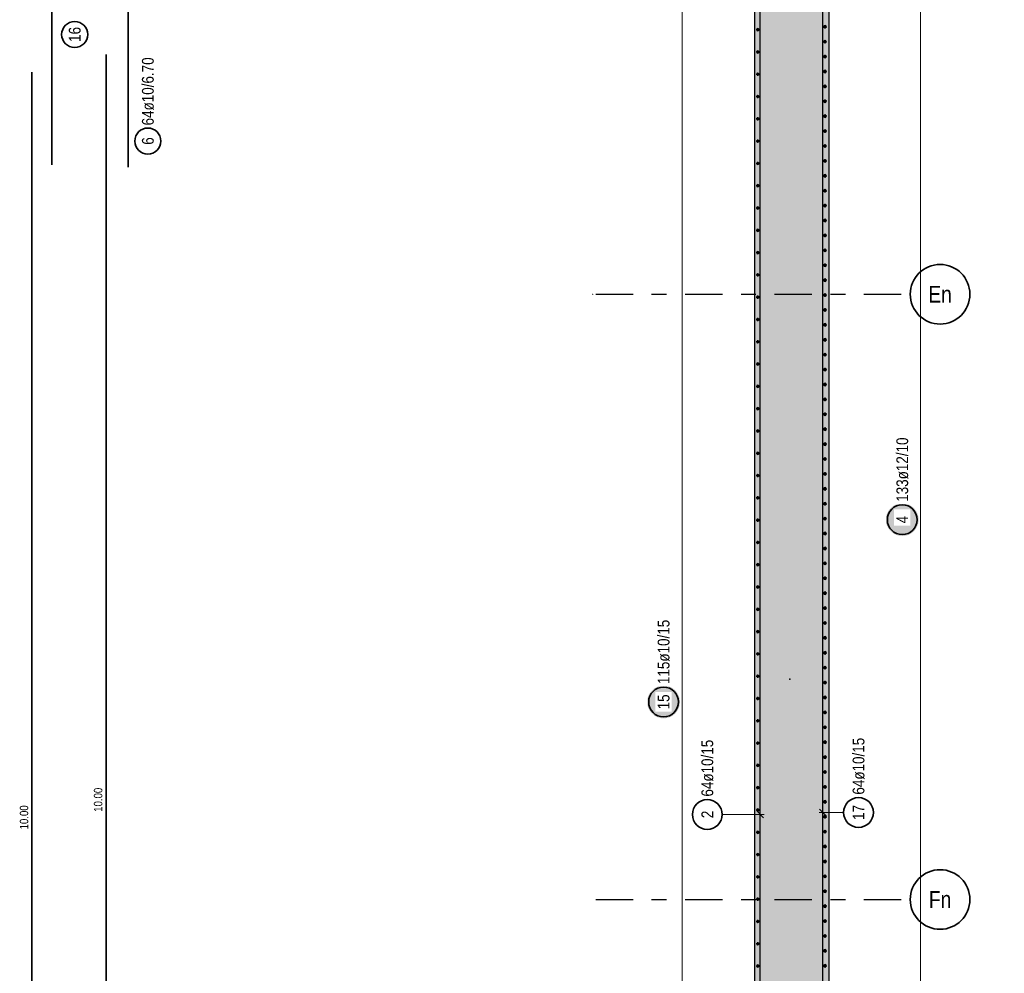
# Model space of a CAD drawing. Header units: millimetres. Extents: x -48 to 49.2, y -6.2 to 26.4.
# Tile 11 of 53: x 17.9 to 24.5, y 5.4 to 11.8. Entities that reach past the tile are written whole.
import ezdxf
from ezdxf.enums import TextEntityAlignment as Align

# ---------------------------------------------------------------- set-up
doc = ezdxf.new("R2010")
doc.units = ezdxf.units.MM
doc.linetypes.add('DASHDOTX2', pattern=[2, 1, -0.5, 0, -0.5])
for name, color, linetype, lineweight in [('Achsen', 7, 'Continuous', 20), ('Mattenbewehrung', 7, 'Continuous', 20), ('Schraffuren', 7, 'Continuous', 20)]:
    doc.layers.add(name, color=color, linetype=linetype, lineweight=lineweight)
doc.styles.add('Arial Narrow', font='ARIALN.TTF')
doc.dimstyles.new('Arch_Strakon_dimstyle', dxfattribs={"dimtxt": 8.75, "dimasz": 1, "dimexe": 1.25, "dimexo": 0.0625, "dimgap": 1, "dimtad": 0, "dimdec": 3, "dimzin": 12, "dimdsep": 46, "dimtxsty": 'Arial Narrow', "dimblk": 'Arrowhead_Tick', "dimsah": 1, "dimcen": 0, "dimse1": 1, "dimse2": 1, "dimclrd": 6, "dimclrt": 2, "dimazin": 0, "dimtfac": 1, "dimtdec": 4, "dimtmove": 0, "dimatfit": 3, "dimldrblk": 'NONE', "dimfxl": 1, "dimtvp": 1, "dimtolj": 1, "dimtzin": 0, "dimlwd": 13, "dimarcsym": 2})

# ---------------------------------------------------------------- blocks, each defined once
blk = doc.blocks.new('Arrowhead_Tick')
at = {"color": 0, "linetype": 'Continuous', "lineweight": -2}
for p, q in [((0, 10), (0, -5)), ((-1, 0), (0, 0)), ((5, 0), (0, 0))]:
    blk.add_line(p, q, dxfattribs=at)
at = {"color": 2, "linetype": 'Continuous', "lineweight": 35}
blk.add_line((2.21, 2.21), (-2.21, -2.21), dxfattribs=at)
blk = doc.blocks.new('*D33')
at = {"layer": 'Defpoints', "color": 0}
for p in [(23.0968, 7.417), (27.4297, 7.417), (27.1598, 7.342)]:
    blk.add_point(p, dxfattribs=at)
at = {"layer": 'Schraffuren', "color": 6, "linetype": 'Continuous', "lineweight": 13}
blk.add_line((27.4297, 7.352), (27.4297, 7.407), dxfattribs=at)
at = {"layer": 'Schraffuren', "color": 6, "lineweight": 13, "xscale": 0.01, "yscale": 0.01, "zscale": 0.01}
for p, rotation in [((27.4297, 7.417), 90), ((27.4297, 7.342), 270)]:
    blk.add_blockref('Arrowhead_Tick', p, dxfattribs=dict(at, rotation=rotation))
at = {"layer": 'Schraffuren', "color": 2, "lineweight": 18, "insert": (27.4047, 7.2778), "char_height": 0.07875, "attachment_point": 5, "rotation": 90, "style": 'Arial Narrow', "bg_fill": 3, "box_fill_scale": 1.1, "bg_fill_color": 256, "bg_fill_true_color": 13158600, "bg_fill_transparency": 0}
blk.add_mtext('\\A1;3', dxfattribs=at)
blk = doc.blocks.new('_None')

msp = doc.modelspace()

# ---------------------------------------------------------------- hatches: boundary and pattern name
at = {"layer": 'Schraffuren', "lineweight": 25, "true_color": 0xd7ffd7}
msp.add_hatch(color=254, dxfattribs=at).paths.add_polyline_path([(22.859048, 1.53914), (23.359048, 1.53914), (23.359048, 17.299137), (23.333048, 17.299137), (23.333048, 17.442137), (22.935048, 17.442137), (22.935048, 17.299137), (22.909048, 17.299137), (22.909048, 17.599137), (22.935048, 17.599137), (22.935048, 17.456137), (23.333048, 17.456137), (23.333048, 17.599137), (23.359048, 17.599137), (23.359048, 17.699137), (22.859055, 17.699138)])
at = {"layer": 'Schraffuren', "lineweight": 25, "true_color": 0xffffff}
for points in [[(23.961607, 8.487097), (23.96154, 8.490936), (23.961339, 8.49477), (23.961005, 8.498595), (23.960537, 8.502406), (23.959936, 8.506198), (23.959203, 8.509967), (23.95834, 8.513708), (23.957346, 8.517417), (23.956223, 8.521089), (23.954973, 8.524719), (23.953597, 8.528303), (23.952097, 8.531838), (23.950474, 8.535318), (23.948731, 8.538739), (23.94687, 8.542097), (23.944892, 8.545388), (23.942801, 8.548608), (23.940599, 8.551753), (23.938288, 8.554819), (23.935872, 8.557803), (23.933353, 8.560701), (23.930735, 8.563509), (23.92802, 8.566224), (23.925211, 8.568843), (23.922314, 8.571362), (23.91933, 8.573778), (23.916264, 8.576089), (23.913118, 8.578291), (23.909898, 8.580382), (23.906607, 8.582359), (23.903249, 8.584221), (23.899828, 8.585964), (23.896348, 8.587587), (23.892814, 8.589087), (23.889229, 8.590463), (23.885599, 8.591713), (23.881927, 8.592835), (23.878219, 8.593829), (23.874477, 8.594693), (23.870708, 8.595426), (23.866916, 8.596026), (23.863105, 8.596494), (23.85928, 8.596829), (23.855446, 8.59703), (23.851607, 8.597097), (23.847768, 8.59703), (23.843934, 8.596829), (23.840109, 8.596494), (23.836298, 8.596026), (23.832506, 8.595426), (23.828737, 8.594693), (23.824996, 8.593829), (23.821287, 8.592835), (23.817615, 8.591713), (23.813985, 8.590463), (23.8104, 8.589087), (23.806866, 8.587587), (23.803386, 8.585964), (23.799965, 8.584221), (23.796607, 8.582359), (23.793316, 8.580382), (23.790096, 8.578291), (23.786951, 8.576089), (23.783884, 8.573778), (23.7809, 8.571362), (23.778003, 8.568843), (23.775195, 8.566224), (23.77248, 8.563509), (23.769861, 8.560701), (23.767342, 8.557803), (23.764926, 8.554819), (23.762615, 8.551753), (23.760413, 8.548608), (23.758322, 8.545388), (23.756344, 8.542097), (23.754483, 8.538739), (23.75274, 8.535318), (23.751117, 8.531838), (23.749617, 8.528303), (23.748241, 8.524719), (23.746991, 8.521089), (23.745868, 8.517417), (23.744875, 8.513708), (23.744011, 8.509967), (23.743278, 8.506198), (23.742678, 8.502406), (23.74221, 8.498595), (23.741875, 8.49477), (23.741674, 8.490936), (23.741607, 8.487097), (23.741674, 8.483258), (23.741875, 8.479423), (23.74221, 8.475599), (23.742678, 8.471788), (23.743278, 8.467995), (23.744011, 8.464226), (23.744875, 8.460485), (23.745868, 8.456777), (23.746991, 8.453105), (23.748241, 8.449474), (23.749617, 8.44589), (23.751117, 8.442356), (23.75274, 8.438876), (23.754483, 8.435455), (23.756344, 8.432097), (23.758322, 8.428806), (23.760413, 8.425585), (23.762615, 8.42244), (23.764926, 8.419374), (23.767342, 8.41639), (23.769861, 8.413492), (23.77248, 8.410684), (23.775195, 8.407969), (23.778003, 8.405351), (23.7809, 8.402832), (23.783884, 8.400416), (23.786951, 8.398105), (23.790096, 8.395903), (23.793316, 8.393811), (23.796607, 8.391834), (23.799965, 8.389972), (23.803386, 8.388229), (23.806866, 8.386607), (23.8104, 8.385106), (23.813985, 8.383731), (23.817615, 8.38248), (23.821287, 8.381358), (23.824996, 8.380364), (23.828737, 8.3795), (23.832506, 8.378768), (23.836298, 8.378167), (23.840109, 8.377699), (23.843934, 8.377365), (23.847768, 8.377164), (23.851607, 8.377097), (23.855446, 8.377164), (23.85928, 8.377365), (23.863105, 8.377699), (23.866916, 8.378167), (23.870708, 8.378768), (23.874477, 8.3795), (23.878219, 8.380364), (23.881927, 8.381358), (23.885599, 8.38248), (23.889229, 8.383731), (23.892814, 8.385106), (23.896348, 8.386607), (23.899828, 8.388229), (23.903249, 8.389972), (23.906607, 8.391834), (23.909898, 8.393811), (23.913118, 8.395903), (23.916264, 8.398105), (23.91933, 8.400416), (23.922314, 8.402832), (23.925211, 8.405351), (23.92802, 8.407969), (23.930735, 8.410684), (23.933353, 8.413492), (23.935872, 8.41639), (23.938288, 8.419374), (23.940599, 8.42244), (23.942801, 8.425585), (23.944892, 8.428806), (23.94687, 8.432097), (23.948731, 8.435455), (23.950474, 8.438876), (23.952097, 8.442356), (23.953597, 8.44589), (23.954973, 8.449474), (23.956223, 8.453105), (23.957346, 8.456777), (23.95834, 8.460485), (23.959203, 8.464226), (23.959936, 8.467995), (23.960537, 8.471788), (23.961005, 8.475599), (23.961339, 8.479423)], [(22.359993, 7.264251), (22.359926, 7.26809), (22.359725, 7.271925), (22.35939, 7.27575), (22.358922, 7.27956), (22.358322, 7.283353), (22.357589, 7.287122), (22.356725, 7.290863), (22.355732, 7.294572), (22.354609, 7.298243), (22.353359, 7.301874), (22.351983, 7.305458), (22.350483, 7.308992), (22.34886, 7.312472), (22.347117, 7.315893), (22.345256, 7.319251), (22.343278, 7.322543), (22.341187, 7.325763), (22.338985, 7.328908), (22.336674, 7.331974), (22.334258, 7.334958), (22.331739, 7.337856), (22.32912, 7.340664), (22.326405, 7.343379), (22.323597, 7.345997), (22.320699, 7.348516), (22.317716, 7.350933), (22.314649, 7.353243), (22.311504, 7.355446), (22.308284, 7.357537), (22.304993, 7.359514), (22.301635, 7.361376), (22.298214, 7.363119), (22.294734, 7.364741), (22.2912, 7.366242), (22.287615, 7.367618), (22.283985, 7.368868), (22.280313, 7.36999), (22.276604, 7.370984), (22.272863, 7.371848), (22.269094, 7.37258), (22.265302, 7.373181), (22.261491, 7.373649), (22.257666, 7.373983), (22.253832, 7.374184), (22.249993, 7.374251), (22.246154, 7.374184), (22.24232, 7.373983), (22.238495, 7.373649), (22.234684, 7.373181), (22.230892, 7.37258), (22.227123, 7.371848), (22.223381, 7.370984), (22.219673, 7.36999), (22.216001, 7.368868), (22.212371, 7.367618), (22.208786, 7.366242), (22.205252, 7.364741), (22.201772, 7.363119), (22.198351, 7.361376), (22.194993, 7.359514), (22.191702, 7.357537), (22.188482, 7.355446), (22.185336, 7.353243), (22.18227, 7.350933), (22.179286, 7.348516), (22.176388, 7.345997), (22.17358, 7.343379), (22.170865, 7.340664), (22.168247, 7.337856), (22.165728, 7.334958), (22.163312, 7.331974), (22.161001, 7.328908), (22.158799, 7.325763), (22.156708, 7.322543), (22.15473, 7.319251), (22.152869, 7.315893), (22.151125, 7.312472), (22.149503, 7.308992), (22.148003, 7.305458), (22.146627, 7.301874), (22.145377, 7.298243), (22.144254, 7.294572), (22.14326, 7.290863), (22.142397, 7.287122), (22.141664, 7.283353), (22.141063, 7.27956), (22.140595, 7.27575), (22.140261, 7.271925), (22.14006, 7.26809), (22.139993, 7.264251), (22.14006, 7.260412), (22.140261, 7.256578), (22.140595, 7.252753), (22.141063, 7.248942), (22.141664, 7.24515), (22.142397, 7.241381), (22.14326, 7.23764), (22.144254, 7.233931), (22.145377, 7.23026), (22.146627, 7.226629), (22.148003, 7.223045), (22.149503, 7.21951), (22.151125, 7.216031), (22.152869, 7.21261), (22.15473, 7.209251), (22.156708, 7.20596), (22.158799, 7.20274), (22.161001, 7.199595), (22.163312, 7.196529), (22.165728, 7.193545), (22.168247, 7.190647), (22.170865, 7.187839), (22.17358, 7.185124), (22.176388, 7.182505), (22.179286, 7.179987), (22.18227, 7.17757), (22.185336, 7.17526), (22.188482, 7.173057), (22.191702, 7.170966), (22.194993, 7.168989), (22.198351, 7.167127), (22.201772, 7.165384), (22.205252, 7.163761), (22.208786, 7.162261), (22.212371, 7.160885), (22.216001, 7.159635), (22.219673, 7.158513), (22.223381, 7.157519), (22.227123, 7.156655), (22.230892, 7.155923), (22.234684, 7.155322), (22.238495, 7.154854), (22.24232, 7.154519), (22.246154, 7.154318), (22.249993, 7.154251), (22.253832, 7.154318), (22.257666, 7.154519), (22.261491, 7.154854), (22.265302, 7.155322), (22.269094, 7.155923), (22.272863, 7.156655), (22.276604, 7.157519), (22.280313, 7.158513), (22.283985, 7.159635), (22.287615, 7.160885), (22.2912, 7.162261), (22.294734, 7.163761), (22.298214, 7.165384), (22.301635, 7.167127), (22.304993, 7.168989), (22.308284, 7.170966), (22.311504, 7.173057), (22.314649, 7.17526), (22.317716, 7.17757), (22.320699, 7.179987), (22.323597, 7.182505), (22.326405, 7.185124), (22.32912, 7.187839), (22.331739, 7.190647), (22.334258, 7.193545), (22.336674, 7.196529), (22.338985, 7.199595), (22.341187, 7.20274), (22.343278, 7.20596), (22.345256, 7.209251), (22.347117, 7.21261), (22.34886, 7.216031), (22.350483, 7.21951), (22.351983, 7.223045), (22.353359, 7.226629), (22.354609, 7.23026), (22.355732, 7.233931), (22.356725, 7.23764), (22.357589, 7.241381), (22.358322, 7.24515), (22.358922, 7.248942), (22.35939, 7.252753), (22.359725, 7.256578)]]:
    msp.add_hatch(color=7, dxfattribs=at).paths.add_polyline_path(points)

# ---------------------------------------------------------------- linework, layer by layer
at = {"color": 9, "linetype": 'Continuous', "lineweight": 0}
msp.add_circle((21.775034, 9.999137), 0.00111, dxfattribs=at)
at = {"layer": 'Achsen', "color": 3, "linetype": 'DASHDOTX2', "lineweight": 25, "ltscale": 0.25}
for p, q in [((21.794884, 9.999131), (23.905212, 9.999131)), ((21.794884, 5.939131), (23.905212, 5.939131))]:
    msp.add_line(p, q, dxfattribs=at)
at = {"layer": 'Achsen', "color": 2, "linetype": 'Continuous', "lineweight": 35}
for centre in [(24.105212, 9.999131), (24.105212, 5.939131)]:
    msp.add_circle(centre, 0.2, dxfattribs=at)
at = {"layer": 'Mattenbewehrung', "color": 3, "linetype": 'Continuous', "lineweight": 25}
for p, q in [((22.859055, 17.699138), (22.859055, 1.53914)), ((23.359048, 17.299137), (23.359048, 1.53914))]:
    msp.add_line(p, q, dxfattribs=at)
at = {"layer": 'Schraffuren', "color": 5, "linetype": 'Continuous', "lineweight": 18}
for p, q in [((22.374993, 1.60414), (22.374993, 18.654137)), ((23.975, 1.59514), (23.975, 14.793137)), ((22.643416, 6.509561), (22.924048, 6.509561)), ((23.458062, 6.522657), (23.294048, 6.522657))]:
    msp.add_line(p, q, dxfattribs=at)
at = {"layer": 'Schraffuren', "color": 3, "linetype": 'Continuous', "lineweight": 25}
for p, q in [((22.899048, 10.959137), (22.899048, 17.659137)), ((23.319048, 10.959137), (23.319048, 17.379137)), ((22.899048, 1.57914), (22.899048, 11.57914)), ((23.319048, 1.57914), (23.319048, 11.57914)), ((23.296951, 6.544754), (23.341145, 6.50056)), ((22.921145, 6.487464), (22.876951, 6.531659))]:
    msp.add_line(p, q, dxfattribs=at)
at = {"layer": 'Schraffuren', "color": 2, "linetype": 'Continuous', "lineweight": 35}
for p, q in [((18.145768, 10.868169), (18.145768, 17.568169)), ((18.657818, 10.851996), (18.657818, 17.276996)), ((18.508708, 1.607165), (18.508708, 11.607165)), ((18.011674, 1.48914), (18.011674, 11.48914))]:
    msp.add_line(p, q, dxfattribs=at)
for centre, radius in [((18.298524, 11.741744), 0.0875), ((18.7893, 11.026828), 0.0875), ((23.851607, 8.487097), 0.1), ((22.249993, 7.264251), 0.1), ((22.543416, 6.509561), 0.1), ((23.558062, 6.522657), 0.1)]:
    msp.add_circle(centre, radius, dxfattribs=at)
at = {"layer": 'Schraffuren', "color": 4, "linetype": 'Continuous', "lineweight": 50}
for centre, radius in [((22.882048, 11.774313), 0.005), ((22.882048, 11.774313), 0.005), ((22.882048, 11.774313), 0.0045), ((22.882048, 11.774313), 0.0035), ((22.882048, 11.774313), 0.0025), ((22.882048, 11.774313), 0.0015), ((22.882048, 11.774313), 0.0005), ((23.333048, 11.793592), 0.006), ((23.333048, 11.793592), 0.006), ((23.333048, 11.793592), 0.0054), ((23.333048, 11.793592), 0.0042), ((23.333048, 11.793592), 0.003), ((23.333048, 11.793592), 0.0018), ((23.333048, 11.793592), 0.0006), ((23.333048, 11.693607), 0.006), ((23.333048, 11.693607), 0.006), ((23.333048, 11.693607), 0.0054), ((23.333048, 11.693607), 0.0042), ((23.333048, 11.693607), 0.003), ((23.333048, 11.693607), 0.0018), ((22.882048, 11.624752), 0.005), ((22.882048, 11.624752), 0.005), ((22.882048, 11.624752), 0.0045), ((22.882048, 11.624752), 0.0035), ((23.333048, 11.693607), 0.0006), ((22.882048, 11.624752), 0.0025), ((22.882048, 11.624752), 0.0015), ((22.882048, 11.624752), 0.0005), ((23.333048, 11.593622), 0.006), ((23.333048, 11.593622), 0.006), ((23.333048, 11.593622), 0.0054), ((23.333048, 11.593622), 0.0042), ((23.333048, 11.593622), 0.003), ((23.333048, 11.593622), 0.0018), ((23.333048, 11.593622), 0.0006), ((23.333048, 11.493637), 0.006), ((23.333048, 11.493637), 0.006), ((23.333048, 11.493637), 0.0054), ((23.333048, 11.493637), 0.0042), ((23.333048, 11.493637), 0.003), ((22.882048, 11.475191), 0.005), ((22.882048, 11.475191), 0.005), ((22.882048, 11.475191), 0.0045), ((22.882048, 11.475191), 0.0035), ((22.882048, 11.475191), 0.0025), ((22.882048, 11.475191), 0.0015), ((22.882048, 11.475191), 0.0005), ((23.333048, 11.493637), 0.0018), ((23.333048, 11.493637), 0.0006), ((23.333048, 11.393653), 0.006), ((23.333048, 11.393653), 0.006), ((23.333048, 11.393653), 0.0054), ((23.333048, 11.393653), 0.0042), ((23.333048, 11.393653), 0.003), ((23.333048, 11.393653), 0.0018), ((23.333048, 11.393653), 0.0006), ((22.882048, 11.325629), 0.005), ((22.882048, 11.325629), 0.005), ((22.882048, 11.325629), 0.0045), ((22.882048, 11.325629), 0.0035), ((22.882048, 11.325629), 0.0025), ((22.882048, 11.325629), 0.0015), ((22.882048, 11.325629), 0.0005), ((23.333048, 11.293668), 0.006), ((23.333048, 11.293668), 0.006), ((23.333048, 11.293668), 0.0054), ((23.333048, 11.293668), 0.0042), ((23.333048, 11.293668), 0.003), ((23.333048, 11.293668), 0.0018), ((23.333048, 11.293668), 0.0006), ((22.882048, 11.176068), 0.005), ((22.882048, 11.176068), 0.005), ((22.882048, 11.176068), 0.0045), ((22.882048, 11.176068), 0.0035), ((22.882048, 11.176068), 0.0025), ((22.882048, 11.176068), 0.0015), ((22.882048, 11.176068), 0.0005), ((23.333048, 11.193683), 0.006), ((23.333048, 11.193683), 0.006), ((23.333048, 11.193683), 0.0054), ((23.333048, 11.193683), 0.0042), ((23.333048, 11.193683), 0.003), ((23.333048, 11.193683), 0.0018), ((23.333048, 11.193683), 0.0006), ((23.333048, 11.093698), 0.006), ((23.333048, 11.093698), 0.006), ((23.333048, 11.093698), 0.0054), ((23.333048, 11.093698), 0.0042), ((23.333048, 11.093698), 0.003), ((23.333048, 11.093698), 0.0018), ((23.333048, 11.093698), 0.0006), ((22.882048, 11.026507), 0.005), ((22.882048, 11.026507), 0.005), ((22.882048, 11.026507), 0.0045), ((22.882048, 11.026507), 0.0035), ((22.882048, 11.026507), 0.0025), ((22.882048, 11.026507), 0.0015), ((22.882048, 11.026507), 0.0005), ((23.333048, 10.993713), 0.006), ((23.333048, 10.993713), 0.006), ((23.333048, 10.993713), 0.0054), ((23.333048, 10.993713), 0.0042), ((23.333048, 10.993713), 0.003), ((23.333048, 10.993713), 0.0018), ((23.333048, 10.993713), 0.0006), ((22.882048, 10.876945), 0.005), ((22.882048, 10.876945), 0.005), ((22.882048, 10.876945), 0.0045), ((22.882048, 10.876945), 0.0035), ((22.882048, 10.876945), 0.0025), ((22.882048, 10.876945), 0.0015), ((22.882048, 10.876945), 0.0005), ((23.333048, 10.893729), 0.006), ((23.333048, 10.893729), 0.006), ((23.333048, 10.893729), 0.0054), ((23.333048, 10.893729), 0.0042), ((23.333048, 10.893729), 0.003), ((23.333048, 10.893729), 0.0018), ((23.333048, 10.893729), 0.0006), ((23.333048, 10.793744), 0.006), ((23.333048, 10.793744), 0.006), ((23.333048, 10.793744), 0.0054), ((23.333048, 10.793744), 0.0042), ((23.333048, 10.793744), 0.003), ((23.333048, 10.793744), 0.0018), ((23.333048, 10.793744), 0.0006), ((22.882048, 10.727384), 0.005), ((22.882048, 10.727384), 0.005), ((22.882048, 10.727384), 0.0045), ((22.882048, 10.727384), 0.0035), ((22.882048, 10.727384), 0.0025), ((22.882048, 10.727384), 0.0015), ((22.882048, 10.727384), 0.0005), ((23.333048, 10.693759), 0.006), ((23.333048, 10.693759), 0.006), ((23.333048, 10.693759), 0.0054), ((23.333048, 10.693759), 0.0042), ((23.333048, 10.693759), 0.003), ((23.333048, 10.693759), 0.0018), ((23.333048, 10.693759), 0.0006), ((22.882048, 10.577822), 0.005), ((22.882048, 10.577822), 0.005), ((22.882048, 10.577822), 0.0045), ((22.882048, 10.577822), 0.0035), ((22.882048, 10.577822), 0.0025), ((22.882048, 10.577822), 0.0015), ((22.882048, 10.577822), 0.0005), ((23.333048, 10.593774), 0.006), ((23.333048, 10.593774), 0.006), ((23.333048, 10.593774), 0.0054), ((23.333048, 10.593774), 0.0042), ((23.333048, 10.593774), 0.003), ((23.333048, 10.593774), 0.0018), ((23.333048, 10.593774), 0.0006), ((23.333048, 10.493789), 0.006), ((23.333048, 10.493789), 0.006), ((23.333048, 10.493789), 0.0054), ((23.333048, 10.493789), 0.0042), ((23.333048, 10.493789), 0.003), ((23.333048, 10.493789), 0.0018), ((23.333048, 10.493789), 0.0006), ((22.882048, 10.428261), 0.005), ((22.882048, 10.428261), 0.005), ((22.882048, 10.428261), 0.0045), ((22.882048, 10.428261), 0.0035), ((22.882048, 10.428261), 0.0025), ((22.882048, 10.428261), 0.0015), ((22.882048, 10.428261), 0.0005), ((23.333048, 10.393804), 0.006), ((23.333048, 10.393804), 0.006), ((23.333048, 10.393804), 0.0054), ((23.333048, 10.393804), 0.0042), ((23.333048, 10.393804), 0.003), ((23.333048, 10.393804), 0.0018), ((23.333048, 10.393804), 0.0006), ((22.882048, 10.2787), 0.005), ((22.882048, 10.2787), 0.005), ((22.882048, 10.2787), 0.0045), ((22.882048, 10.2787), 0.0035), ((22.882048, 10.2787), 0.0025), ((22.882048, 10.2787), 0.0015), ((22.882048, 10.2787), 0.0005), ((23.333048, 10.29382), 0.006), ((23.333048, 10.29382), 0.006), ((23.333048, 10.29382), 0.0054), ((23.333048, 10.29382), 0.0042), ((23.333048, 10.29382), 0.003), ((23.333048, 10.29382), 0.0018), ((23.333048, 10.29382), 0.0006), ((23.333048, 10.193835), 0.006), ((23.333048, 10.193835), 0.006), ((23.333048, 10.193835), 0.0054), ((23.333048, 10.193835), 0.0042), ((23.333048, 10.193835), 0.003), ((23.333048, 10.193835), 0.0018), ((23.333048, 10.193835), 0.0006), ((22.882048, 10.129138), 0.005), ((22.882048, 10.129138), 0.005), ((22.882048, 10.129138), 0.0045), ((22.882048, 10.129138), 0.0035), ((22.882048, 10.129138), 0.0025), ((22.882048, 10.129138), 0.0015), ((22.882048, 10.129138), 0.0005), ((23.333048, 10.09385), 0.006), ((23.333048, 10.09385), 0.006), ((23.333048, 10.09385), 0.0054), ((23.333048, 10.09385), 0.0042), ((23.333048, 10.09385), 0.003), ((23.333048, 10.09385), 0.0018), ((23.333048, 10.09385), 0.0006), ((22.882048, 9.979577), 0.005), ((22.882048, 9.979577), 0.005), ((22.882048, 9.979577), 0.0045), ((22.882048, 9.979577), 0.0035), ((22.882048, 9.979577), 0.0025), ((22.882048, 9.979577), 0.0015), ((22.882048, 9.979577), 0.0005), ((23.333048, 9.993865), 0.006), ((23.333048, 9.993865), 0.006), ((23.333048, 9.993865), 0.0054), ((23.333048, 9.993865), 0.0042), ((23.333048, 9.993865), 0.003), ((23.333048, 9.993865), 0.0018), ((23.333048, 9.993865), 0.0006), ((23.333048, 9.89388), 0.006), ((23.333048, 9.89388), 0.006), ((23.333048, 9.89388), 0.0054), ((23.333048, 9.89388), 0.0042), ((23.333048, 9.89388), 0.003), ((23.333048, 9.89388), 0.0018), ((23.333048, 9.89388), 0.0006), ((22.882048, 9.830016), 0.005), ((22.882048, 9.830016), 0.005), ((22.882048, 9.830016), 0.0045), ((22.882048, 9.830016), 0.0035), ((22.882048, 9.830016), 0.0025), ((22.882048, 9.830016), 0.0015), ((22.882048, 9.830016), 0.0005), ((23.333048, 9.793896), 0.006), ((23.333048, 9.793896), 0.006), ((23.333048, 9.793896), 0.0054), ((23.333048, 9.793896), 0.0042), ((23.333048, 9.793896), 0.003), ((23.333048, 9.793896), 0.0018), ((23.333048, 9.793896), 0.0006), ((22.882048, 9.680454), 0.005), ((22.882048, 9.680454), 0.005), ((22.882048, 9.680454), 0.0045), ((22.882048, 9.680454), 0.0035), ((22.882048, 9.680454), 0.0025), ((22.882048, 9.680454), 0.0015), ((22.882048, 9.680454), 0.0005), ((23.333048, 9.693911), 0.006), ((23.333048, 9.693911), 0.006), ((23.333048, 9.693911), 0.0054), ((23.333048, 9.693911), 0.0042), ((23.333048, 9.693911), 0.003), ((23.333048, 9.693911), 0.0018), ((23.333048, 9.693911), 0.0006), ((23.333048, 9.593926), 0.006), ((23.333048, 9.593926), 0.006), ((23.333048, 9.593926), 0.0054), ((23.333048, 9.593926), 0.0042), ((23.333048, 9.593926), 0.003), ((23.333048, 9.593926), 0.0018), ((23.333048, 9.593926), 0.0006), ((22.882048, 9.530893), 0.005), ((22.882048, 9.530893), 0.005), ((22.882048, 9.530893), 0.0045), ((22.882048, 9.530893), 0.0035), ((22.882048, 9.530893), 0.0025), ((22.882048, 9.530893), 0.0015), ((22.882048, 9.530893), 0.0005), ((23.333048, 9.493941), 0.006), ((23.333048, 9.493941), 0.006), ((23.333048, 9.493941), 0.0054), ((23.333048, 9.493941), 0.0042), ((23.333048, 9.493941), 0.003), ((23.333048, 9.493941), 0.0018), ((23.333048, 9.493941), 0.0006), ((22.882048, 9.381332), 0.005), ((22.882048, 9.381332), 0.005), ((22.882048, 9.381332), 0.0045), ((22.882048, 9.381332), 0.0035), ((22.882048, 9.381332), 0.0025), ((22.882048, 9.381332), 0.0015), ((23.333048, 9.393956), 0.006), ((23.333048, 9.393956), 0.006), ((23.333048, 9.393956), 0.0054), ((23.333048, 9.393956), 0.0042), ((23.333048, 9.393956), 0.003), ((23.333048, 9.393956), 0.0018), ((23.333048, 9.393956), 0.0006), ((22.882048, 9.381332), 0.0005), ((23.333048, 9.293971), 0.006), ((23.333048, 9.293971), 0.006), ((23.333048, 9.293971), 0.0054), ((23.333048, 9.293971), 0.0042), ((23.333048, 9.293971), 0.003), ((23.333048, 9.293971), 0.0018), ((23.333048, 9.293971), 0.0006), ((22.882048, 9.23177), 0.005), ((22.882048, 9.23177), 0.005), ((22.882048, 9.23177), 0.0045), ((22.882048, 9.23177), 0.0035), ((22.882048, 9.23177), 0.0025), ((22.882048, 9.23177), 0.0015), ((22.882048, 9.23177), 0.0005), ((23.333048, 9.193987), 0.006), ((23.333048, 9.193987), 0.006), ((23.333048, 9.193987), 0.0054), ((23.333048, 9.193987), 0.0042), ((23.333048, 9.193987), 0.003), ((23.333048, 9.193987), 0.0018), ((23.333048, 9.193987), 0.0006), ((22.882048, 9.082209), 0.005), ((22.882048, 9.082209), 0.005), ((22.882048, 9.082209), 0.0045), ((22.882048, 9.082209), 0.0035), ((22.882048, 9.082209), 0.0025), ((22.882048, 9.082209), 0.0015), ((22.882048, 9.082209), 0.0005), ((23.333048, 9.094002), 0.006), ((23.333048, 9.094002), 0.006), ((23.333048, 9.094002), 0.0054), ((23.333048, 9.094002), 0.0042), ((23.333048, 9.094002), 0.003), ((23.333048, 9.094002), 0.0018), ((23.333048, 9.094002), 0.0006), ((23.333048, 8.994017), 0.006), ((23.333048, 8.994017), 0.006), ((23.333048, 8.994017), 0.0054), ((23.333048, 8.994017), 0.0042), ((23.333048, 8.994017), 0.003), ((23.333048, 8.994017), 0.0018), ((23.333048, 8.994017), 0.0006), ((22.882048, 8.932647), 0.005), ((22.882048, 8.932647), 0.005), ((22.882048, 8.932647), 0.0045), ((22.882048, 8.932647), 0.0035), ((22.882048, 8.932647), 0.0025), ((22.882048, 8.932647), 0.0015), ((22.882048, 8.932647), 0.0005), ((23.333048, 8.894032), 0.006), ((23.333048, 8.894032), 0.006), ((23.333048, 8.894032), 0.0054), ((23.333048, 8.894032), 0.0042), ((23.333048, 8.894032), 0.003), ((23.333048, 8.894032), 0.0018), ((23.333048, 8.894032), 0.0006), ((22.882048, 8.783086), 0.005), ((22.882048, 8.783086), 0.005), ((22.882048, 8.783086), 0.0045), ((23.333048, 8.794047), 0.006), ((23.333048, 8.794047), 0.006), ((23.333048, 8.794047), 0.0054), ((23.333048, 8.794047), 0.0042), ((23.333048, 8.794047), 0.003), ((23.333048, 8.794047), 0.0018), ((23.333048, 8.794047), 0.0006), ((22.882048, 8.783086), 0.0035), ((22.882048, 8.783086), 0.0025), ((22.882048, 8.783086), 0.0015), ((22.882048, 8.783086), 0.0005), ((23.333048, 8.694062), 0.006), ((23.333048, 8.694062), 0.006), ((23.333048, 8.694062), 0.0054), ((23.333048, 8.694062), 0.0042), ((23.333048, 8.694062), 0.003), ((23.333048, 8.694062), 0.0018), ((23.333048, 8.694062), 0.0006), ((22.882048, 8.633525), 0.005), ((22.882048, 8.633525), 0.005), ((22.882048, 8.633525), 0.0045), ((22.882048, 8.633525), 0.0035), ((22.882048, 8.633525), 0.0025), ((22.882048, 8.633525), 0.0015), ((22.882048, 8.633525), 0.0005), ((23.333048, 8.594078), 0.006), ((23.333048, 8.594078), 0.006), ((23.333048, 8.594078), 0.0054), ((23.333048, 8.594078), 0.0042), ((23.333048, 8.594078), 0.003), ((23.333048, 8.594078), 0.0018), ((23.333048, 8.594078), 0.0006), ((22.882048, 8.483963), 0.005), ((22.882048, 8.483963), 0.005), ((22.882048, 8.483963), 0.0045), ((22.882048, 8.483963), 0.0035), ((22.882048, 8.483963), 0.0025), ((22.882048, 8.483963), 0.0015), ((22.882048, 8.483963), 0.0005), ((23.333048, 8.494093), 0.006), ((23.333048, 8.494093), 0.006), ((23.333048, 8.494093), 0.0054), ((23.333048, 8.494093), 0.0042), ((23.333048, 8.494093), 0.003), ((23.333048, 8.494093), 0.0018), ((23.333048, 8.494093), 0.0006), ((23.333048, 8.394108), 0.006), ((23.333048, 8.394108), 0.006), ((23.333048, 8.394108), 0.0054), ((23.333048, 8.394108), 0.0042), ((23.333048, 8.394108), 0.003), ((23.333048, 8.394108), 0.0018), ((23.333048, 8.394108), 0.0006), ((22.882048, 8.334402), 0.005), ((22.882048, 8.334402), 0.005), ((22.882048, 8.334402), 0.0045), ((22.882048, 8.334402), 0.0035), ((22.882048, 8.334402), 0.0025), ((22.882048, 8.334402), 0.0015), ((22.882048, 8.334402), 0.0005), ((23.333048, 8.294123), 0.006), ((23.333048, 8.294123), 0.006), ((23.333048, 8.294123), 0.0054), ((23.333048, 8.294123), 0.0042), ((23.333048, 8.294123), 0.003), ((23.333048, 8.294123), 0.0018), ((23.333048, 8.294123), 0.0006), ((23.333048, 8.194138), 0.006), ((23.333048, 8.194138), 0.006), ((23.333048, 8.194138), 0.0054), ((23.333048, 8.194138), 0.0042), ((23.333048, 8.194138), 0.003), ((23.333048, 8.194138), 0.0018), ((23.333048, 8.194138), 0.0006), ((22.882048, 8.184841), 0.005), ((22.882048, 8.184841), 0.005), ((22.882048, 8.184841), 0.0045), ((22.882048, 8.184841), 0.0035), ((22.882048, 8.184841), 0.0025), ((22.882048, 8.184841), 0.0015), ((22.882048, 8.184841), 0.0005), ((23.333048, 8.094154), 0.006), ((23.333048, 8.094154), 0.006), ((23.333048, 8.094154), 0.0054), ((23.333048, 8.094154), 0.0042), ((23.333048, 8.094154), 0.003), ((23.333048, 8.094154), 0.0018), ((23.333048, 8.094154), 0.0006), ((22.882048, 8.035279), 0.005), ((22.882048, 8.035279), 0.005), ((22.882048, 8.035279), 0.0045), ((22.882048, 8.035279), 0.0035), ((22.882048, 8.035279), 0.0025), ((22.882048, 8.035279), 0.0015), ((22.882048, 8.035279), 0.0005), ((23.333048, 7.994169), 0.006), ((23.333048, 7.994169), 0.006), ((23.333048, 7.994169), 0.0054), ((23.333048, 7.994169), 0.0042), ((23.333048, 7.994169), 0.003), ((23.333048, 7.994169), 0.0018), ((23.333048, 7.994169), 0.0006), ((22.882048, 7.885718), 0.005), ((22.882048, 7.885718), 0.005), ((22.882048, 7.885718), 0.0045), ((22.882048, 7.885718), 0.0035), ((22.882048, 7.885718), 0.0025), ((22.882048, 7.885718), 0.0015), ((22.882048, 7.885718), 0.0005), ((23.333048, 7.894184), 0.006), ((23.333048, 7.894184), 0.006), ((23.333048, 7.894184), 0.0054), ((23.333048, 7.894184), 0.0042), ((23.333048, 7.894184), 0.003), ((23.333048, 7.894184), 0.0018), ((23.333048, 7.894184), 0.0006), ((23.333048, 7.794199), 0.006), ((23.333048, 7.794199), 0.006), ((23.333048, 7.794199), 0.0054), ((23.333048, 7.794199), 0.0042), ((23.333048, 7.794199), 0.003), ((22.882048, 7.736156), 0.005), ((22.882048, 7.736156), 0.005), ((22.882048, 7.736156), 0.0045), ((22.882048, 7.736156), 0.0035), ((22.882048, 7.736156), 0.0025), ((22.882048, 7.736156), 0.0015), ((22.882048, 7.736156), 0.0005), ((23.333048, 7.794199), 0.0018), ((23.333048, 7.794199), 0.0006), ((23.333048, 7.694214), 0.006), ((23.333048, 7.694214), 0.006), ((23.333048, 7.694214), 0.0054), ((23.333048, 7.694214), 0.0042), ((23.333048, 7.694214), 0.003), ((23.333048, 7.694214), 0.0018), ((23.333048, 7.694214), 0.0006), ((23.333048, 7.594229), 0.006), ((23.333048, 7.594229), 0.006), ((23.333048, 7.594229), 0.0054), ((23.333048, 7.594229), 0.0042), ((22.882048, 7.586595), 0.005), ((22.882048, 7.586595), 0.005), ((22.882048, 7.586595), 0.0045), ((22.882048, 7.586595), 0.0035), ((22.882048, 7.586595), 0.0025), ((22.882048, 7.586595), 0.0015), ((22.882048, 7.586595), 0.0005), ((23.333048, 7.594229), 0.003), ((23.333048, 7.594229), 0.0018), ((23.333048, 7.594229), 0.0006), ((23.333048, 7.494245), 0.006), ((23.333048, 7.494245), 0.006), ((23.333048, 7.494245), 0.0054), ((23.333048, 7.494245), 0.0042), ((23.333048, 7.494245), 0.003), ((23.333048, 7.494245), 0.0018), ((23.333048, 7.494245), 0.0006), ((22.882048, 7.437034), 0.005), ((22.882048, 7.437034), 0.005), ((22.882048, 7.437034), 0.0045), ((22.882048, 7.437034), 0.0035), ((22.882048, 7.437034), 0.0025), ((22.882048, 7.437034), 0.0015), ((22.882048, 7.437034), 0.0005), ((23.333048, 7.39426), 0.006), ((23.333048, 7.39426), 0.006), ((23.333048, 7.39426), 0.0054), ((23.333048, 7.39426), 0.0042), ((23.333048, 7.39426), 0.003), ((23.333048, 7.39426), 0.0018), ((23.333048, 7.39426), 0.0006), ((22.882048, 7.287472), 0.005), ((22.882048, 7.287472), 0.005), ((22.882048, 7.287472), 0.0045), ((22.882048, 7.287472), 0.0035), ((22.882048, 7.287472), 0.0025), ((22.882048, 7.287472), 0.0015), ((22.882048, 7.287472), 0.0005), ((23.333048, 7.294275), 0.006), ((23.333048, 7.294275), 0.006), ((23.333048, 7.294275), 0.0054), ((23.333048, 7.294275), 0.0042), ((23.333048, 7.294275), 0.003), ((23.333048, 7.294275), 0.0018), ((23.333048, 7.294275), 0.0006), ((22.882048, 7.137911), 0.005), ((22.882048, 7.137911), 0.005), ((22.882048, 7.137911), 0.0045), ((22.882048, 7.137911), 0.0035), ((22.882048, 7.137911), 0.0025), ((22.882048, 7.137911), 0.0015), ((22.882048, 7.137911), 0.0005), ((23.333048, 7.19429), 0.006), ((23.333048, 7.19429), 0.006), ((23.333048, 7.19429), 0.0054), ((23.333048, 7.19429), 0.0042), ((23.333048, 7.19429), 0.003), ((23.333048, 7.19429), 0.0018), ((23.333048, 7.19429), 0.0006), ((23.333048, 7.094305), 0.006), ((23.333048, 7.094305), 0.006), ((23.333048, 7.094305), 0.0054), ((23.333048, 7.094305), 0.0042), ((23.333048, 7.094305), 0.003), ((23.333048, 7.094305), 0.0018), ((23.333048, 7.094305), 0.0006), ((22.882048, 6.98835), 0.005), ((22.882048, 6.98835), 0.005), ((22.882048, 6.98835), 0.0045), ((22.882048, 6.98835), 0.0035), ((22.882048, 6.98835), 0.0025), ((22.882048, 6.98835), 0.0015), ((22.882048, 6.98835), 0.0005), ((23.333048, 6.994321), 0.006), ((23.333048, 6.994321), 0.006), ((23.333048, 6.994321), 0.0054), ((23.333048, 6.994321), 0.0042), ((23.333048, 6.994321), 0.003), ((23.333048, 6.994321), 0.0018), ((23.333048, 6.994321), 0.0006), ((23.333048, 6.894336), 0.006), ((23.333048, 6.894336), 0.006), ((23.333048, 6.894336), 0.0054), ((23.333048, 6.894336), 0.0042), ((23.333048, 6.894336), 0.003), ((23.333048, 6.894336), 0.0018), ((23.333048, 6.894336), 0.0006), ((22.882048, 6.838788), 0.005), ((22.882048, 6.838788), 0.005), ((22.882048, 6.838788), 0.0045), ((22.882048, 6.838788), 0.0035), ((22.882048, 6.838788), 0.0025), ((22.882048, 6.838788), 0.0015), ((22.882048, 6.838788), 0.0005), ((23.333048, 6.794351), 0.006), ((23.333048, 6.794351), 0.006), ((23.333048, 6.794351), 0.0054), ((23.333048, 6.794351), 0.0042), ((23.333048, 6.794351), 0.003), ((23.333048, 6.794351), 0.0018), ((23.333048, 6.794351), 0.0006), ((22.882048, 6.689227), 0.005), ((22.882048, 6.689227), 0.005), ((22.882048, 6.689227), 0.0045), ((22.882048, 6.689227), 0.0035), ((22.882048, 6.689227), 0.0025), ((22.882048, 6.689227), 0.0015), ((22.882048, 6.689227), 0.0005), ((23.333048, 6.694366), 0.006), ((23.333048, 6.694366), 0.006), ((23.333048, 6.694366), 0.0054), ((23.333048, 6.694366), 0.0042), ((23.333048, 6.694366), 0.003), ((23.333048, 6.694366), 0.0018), ((23.333048, 6.694366), 0.0006), ((22.882048, 6.539665), 0.005), ((22.882048, 6.539665), 0.005), ((22.882048, 6.539665), 0.0045), ((22.882048, 6.539665), 0.0035), ((22.882048, 6.539665), 0.0025), ((22.882048, 6.539665), 0.0015), ((23.333048, 6.594381), 0.006), ((23.333048, 6.594381), 0.006), ((23.333048, 6.594381), 0.0054), ((23.333048, 6.594381), 0.0042), ((23.333048, 6.594381), 0.003), ((23.333048, 6.594381), 0.0018), ((23.333048, 6.594381), 0.0006), ((22.882048, 6.539665), 0.0005), ((23.333048, 6.494396), 0.006), ((23.333048, 6.494396), 0.006), ((23.333048, 6.494396), 0.0054), ((23.333048, 6.494396), 0.0042), ((23.333048, 6.494396), 0.003), ((23.333048, 6.494396), 0.0018), ((23.333048, 6.494396), 0.0006), ((22.882048, 6.390104), 0.005), ((22.882048, 6.390104), 0.005), ((22.882048, 6.390104), 0.0045), ((22.882048, 6.390104), 0.0035), ((22.882048, 6.390104), 0.0025), ((22.882048, 6.390104), 0.0015), ((22.882048, 6.390104), 0.0005), ((23.333048, 6.394412), 0.006), ((23.333048, 6.394412), 0.006), ((23.333048, 6.394412), 0.0054), ((23.333048, 6.394412), 0.0042), ((23.333048, 6.394412), 0.003), ((23.333048, 6.394412), 0.0018), ((23.333048, 6.394412), 0.0006), ((23.333048, 6.294427), 0.006), ((23.333048, 6.294427), 0.006), ((23.333048, 6.294427), 0.0054), ((23.333048, 6.294427), 0.0042), ((23.333048, 6.294427), 0.003), ((23.333048, 6.294427), 0.0018), ((23.333048, 6.294427), 0.0006), ((22.882048, 6.240543), 0.005), ((22.882048, 6.240543), 0.005), ((22.882048, 6.240543), 0.0045), ((22.882048, 6.240543), 0.0035), ((22.882048, 6.240543), 0.0025), ((22.882048, 6.240543), 0.0015), ((22.882048, 6.240543), 0.0005), ((23.333048, 6.194442), 0.006), ((23.333048, 6.194442), 0.006), ((23.333048, 6.194442), 0.0054), ((23.333048, 6.194442), 0.0042), ((23.333048, 6.194442), 0.003), ((23.333048, 6.194442), 0.0018), ((23.333048, 6.194442), 0.0006), ((22.882048, 6.090981), 0.005), ((22.882048, 6.090981), 0.005), ((22.882048, 6.090981), 0.0045), ((22.882048, 6.090981), 0.0035), ((22.882048, 6.090981), 0.0025), ((22.882048, 6.090981), 0.0015), ((22.882048, 6.090981), 0.0005), ((23.333048, 6.094457), 0.006), ((23.333048, 6.094457), 0.006), ((23.333048, 6.094457), 0.0054), ((23.333048, 6.094457), 0.0042), ((23.333048, 6.094457), 0.003), ((23.333048, 6.094457), 0.0018), ((23.333048, 6.094457), 0.0006), ((22.882048, 5.94142), 0.005), ((22.882048, 5.94142), 0.005), ((23.333048, 5.994472), 0.006), ((23.333048, 5.994472), 0.006), ((23.333048, 5.994472), 0.0054), ((23.333048, 5.994472), 0.0042), ((23.333048, 5.994472), 0.003), ((23.333048, 5.994472), 0.0018), ((23.333048, 5.994472), 0.0006), ((22.882048, 5.94142), 0.0045), ((22.882048, 5.94142), 0.0035), ((22.882048, 5.94142), 0.0025), ((22.882048, 5.94142), 0.0015), ((22.882048, 5.94142), 0.0005), ((23.333048, 5.894487), 0.006), ((23.333048, 5.894487), 0.006), ((23.333048, 5.894487), 0.0054), ((23.333048, 5.894487), 0.0042), ((23.333048, 5.894487), 0.003), ((23.333048, 5.894487), 0.0018), ((23.333048, 5.894487), 0.0006), ((22.882048, 5.791859), 0.005), ((22.882048, 5.791859), 0.005), ((22.882048, 5.791859), 0.0045), ((22.882048, 5.791859), 0.0035), ((22.882048, 5.791859), 0.0025), ((22.882048, 5.791859), 0.0015), ((22.882048, 5.791859), 0.0005), ((23.333048, 5.794503), 0.006), ((23.333048, 5.794503), 0.006), ((23.333048, 5.794503), 0.0054), ((23.333048, 5.794503), 0.0042), ((23.333048, 5.794503), 0.003), ((23.333048, 5.794503), 0.0018), ((23.333048, 5.794503), 0.0006), ((23.333048, 5.694518), 0.006), ((23.333048, 5.694518), 0.006), ((23.333048, 5.694518), 0.0054), ((23.333048, 5.694518), 0.0042), ((23.333048, 5.694518), 0.003), ((23.333048, 5.694518), 0.0018), ((23.333048, 5.694518), 0.0006), ((22.882048, 5.642297), 0.005), ((22.882048, 5.642297), 0.005), ((22.882048, 5.642297), 0.0045), ((22.882048, 5.642297), 0.0035), ((22.882048, 5.642297), 0.0025), ((22.882048, 5.642297), 0.0015), ((22.882048, 5.642297), 0.0005), ((23.333048, 5.594533), 0.006), ((23.333048, 5.594533), 0.006), ((23.333048, 5.594533), 0.0054), ((23.333048, 5.594533), 0.0042), ((23.333048, 5.594533), 0.003), ((23.333048, 5.594533), 0.0018), ((23.333048, 5.594533), 0.0006), ((22.882048, 5.492736), 0.005), ((22.882048, 5.492736), 0.005), ((22.882048, 5.492736), 0.0045), ((22.882048, 5.492736), 0.0035), ((22.882048, 5.492736), 0.0025), ((22.882048, 5.492736), 0.0015), ((22.882048, 5.492736), 0.0005), ((23.333048, 5.494548), 0.006), ((23.333048, 5.494548), 0.006), ((23.333048, 5.494548), 0.0054), ((23.333048, 5.494548), 0.0042), ((23.333048, 5.494548), 0.003), ((23.333048, 5.494548), 0.0018), ((23.333048, 5.494548), 0.0006)]:
    msp.add_circle(centre, radius, dxfattribs=at)
at = {"layer": 'Schraffuren', "color": 9, "linetype": 'Continuous', "lineweight": 0}
msp.add_circle((23.096768, 7.41699), 0.002775, dxfattribs=at)

# ---------------------------------------------------------------- texts
at = {"layer": 'Achsen', "color": 4, "lineweight": 50, "style": 'Arial Narrow'}
for s, p in [('En', (24.105153, 9.999131)), ('Fn', (24.105153, 5.939131))]:
    msp.add_text(s, height=0.1125, dxfattribs=at).set_placement(p, align=Align.MIDDLE_CENTER)
at = {"layer": 'Schraffuren', "color": 2, "lineweight": 35, "char_height": 0.07875, "attachment_point": 1, "rotation": 90, "line_spacing_factor": 0.9, "style": 'Arial Narrow'}
for s, insert in [('16', (18.259149, 11.692132)), ('64ø10/6.70', (18.749925, 11.131828)), ('6', (18.749925, 11.002022)), ('64ø10/15', (22.504041, 6.629561)), ('64ø10/15', (23.518687, 6.642657)), ('17', (23.518687, 6.473045)), ('2', (22.504041, 6.484755))]:
    msp.add_mtext(s, dxfattribs=dict(at, insert=insert))
at = {"layer": 'Schraffuren', "color": 3, "lineweight": 25, "char_height": 0.05625, "attachment_point": 1, "rotation": 90, "line_spacing_factor": 0.9, "style": 'Arial Narrow'}
for insert in [(18.427458, 6.527572), (17.930424, 6.409546)]:
    msp.add_mtext('10.00', dxfattribs=dict(at, insert=insert))

# ---------------------------------------------------------------- next in the draw order: texts
at = {"layer": 'Schraffuren', "color": 2, "lineweight": 35, "char_height": 0.07875, "attachment_point": 1, "rotation": 90, "line_spacing_factor": 0.9, "style": 'Arial Narrow', "bg_fill": 3, "box_fill_scale": 1.2, "bg_fill_color": 256, "bg_fill_true_color": 13158600, "bg_fill_transparency": 0}
for s, insert in [('133ø12/10', (23.812232, 8.607097)), ('4', (23.812232, 8.46229)), ('115ø10/15', (22.210618, 7.384251)), ('15', (22.210618, 7.214639))]:
    msp.add_mtext(s, dxfattribs=dict(at, insert=insert))

# ---------------------------------------------------------------- next in the draw order: dimensions: what is measured, and where the dimension line sits
at = {"layer": 'Schraffuren', "lineweight": 18}
dim = msp.add_linear_dim(base=(27.429711, 7.41699), p1=(27.159781, 7.34199), p2=(23.096768, 7.41699), angle=90, text='3', dimstyle='Arch_Strakon_dimstyle', override={"dimscale": 0.01, "dimtxt": 7.875, "dimasz": 1, "dimgap": 2.5, "dimtad": 1, "dimjust": 0, "dimtih": 0, "dimtoh": 0, "dimdec": 3, "dimdsep": 46, "dimtxsty": 'Arial Narrow', "dimclrd": 6, "dimclrt": 2, "dimtix": 0, "dimtofl": 255, "dimtmove": 2, "dimatfit": 2, "dimfxl": 0, "dimfxlon": 0, "dimtvp": 31.746032, "dimtfill": 1, "dimtfillclr": 7, "dimlwd": 13}, dxfattribs=at)
dim.commit()
dim.dimension.update_dxf_attribs({"geometry": '*D33', "text_midpoint": (27.404711, 7.277809), "dimtype": 160})

doc.saveas('drawing.dxf')
